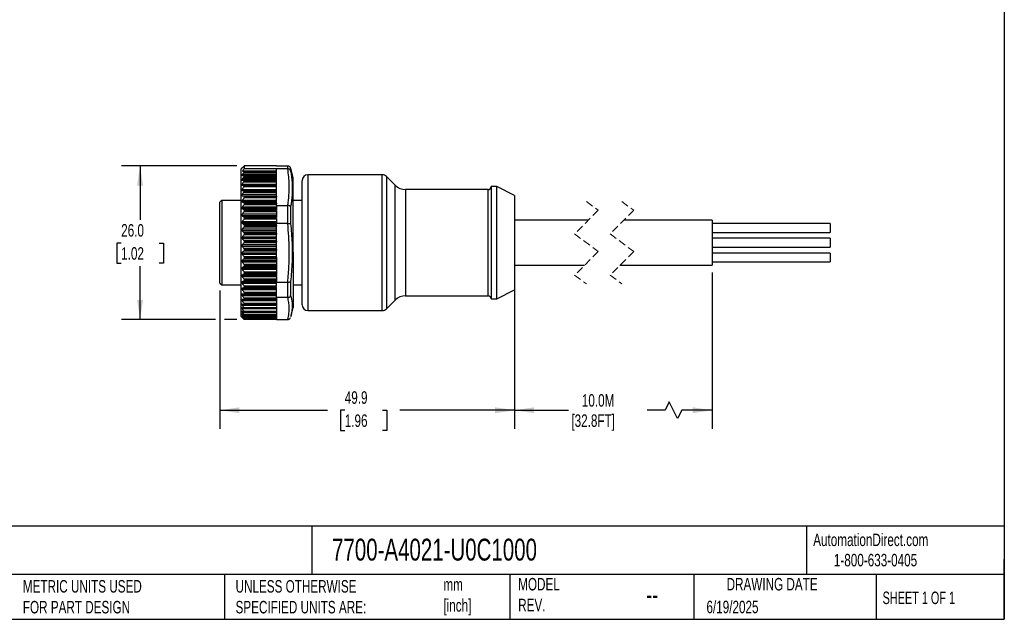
# Model space of a CAD drawing. Header units: millimetres. Extents: x 6 to 273, y 6 to 210.
# Tile 2 of 7: x 106 to 273, y 6 to 108. Entities that reach past the tile are written whole.
import ezdxf

# ---------------------------------------------------------------- set-up
doc = ezdxf.new("R2010")
doc.units = ezdxf.units.MM
doc.linetypes.add('SLD-Dashed', pattern=[1.905, 1.27, -0.635])
doc.linetypes.add('SLD-Solid', pattern=[0])
doc.layers.add('DIMENSIONS', color=140, linetype='SLD-Solid', lineweight=25)
doc.layers.add('TEXT', color=140, linetype='SLD-Solid', lineweight=25)
doc.styles.add('SLDTEXTSTYLE0', font='TXT', dxfattribs={"width": 0.7})
doc.styles.add('SLDTEXTSTYLE1', font='TXT', dxfattribs={"width": 0.65})
doc.dimstyles.new('SLDDIMSTYLE1', dxfattribs={"dimtxt": 2.158008, "dimasz": 3.302, "dimexe": 0, "dimexo": 0.0625, "dimgap": 0.539502, "dimtad": 0, "dimtih": 1, "dimtoh": 1, "dimdec": 1, "dimrnd": 1e-09, "dimzin": 12, "dimdsep": 46, "dimtxsty": 'SLDTEXTSTYLE0', "dimsah": 1, "dimcen": 0.09, "dimadec": 0, "dimazin": 3, "dimtfac": 1, "dimtdec": 1, "dimtofl": 0, "dimtmove": 0, "dimatfit": 3, "dimfxl": 0, "dimfrac": 2, "dimtolj": 1, "dimtzin": 12, "dimarcsym": 0})
doc.dimstyles.new('SLDDIMSTYLE2', dxfattribs={"dimtxt": 2.158008, "dimasz": 3.302, "dimexe": 0, "dimexo": 0.0625, "dimgap": 0.539502, "dimtad": 0, "dimtih": 1, "dimtoh": 1, "dimdec": 1, "dimrnd": 1e-09, "dimzin": 4, "dimdsep": 46, "dimtxsty": 'SLDTEXTSTYLE0', "dimsah": 1, "dimcen": 0.09, "dimadec": 0, "dimazin": 1, "dimtfac": 1, "dimtdec": 1, "dimtofl": 0, "dimtmove": 0, "dimatfit": 3, "dimfxl": 0, "dimfrac": 2, "dimtolj": 1, "dimtzin": 12, "dimarcsym": 0})

# ---------------------------------------------------------------- blocks, each defined once
blk = doc.blocks.new('_D_5')
at = {"layer": 'DIMENSIONS'}
for p, q in [((190.13, 65.09), (190.13, 38.6)), ((223.58, 65.09), (223.58, 38.6)), ((190.13, 41.77), (199.26, 41.77)), ((215.6, 41.77), (212.56, 41.77)), ((216.3, 43.18), (215.6, 41.77)), ((217.72, 40.36), (216.3, 43.18)), ((218.42, 41.77), (217.72, 40.36)), ((223.58, 41.77), (218.42, 41.77))]:
    blk.add_line(p, q, dxfattribs=at)
for points in [[(190.13, 41.77), (193.43, 41.27), (193.43, 42.28)], [(223.58, 41.77), (220.28, 42.28), (220.28, 41.27)]]:
    blk.add_solid(points, dxfattribs=at)
at = {"layer": 'DIMENSIONS', "char_height": 2.117, "attachment_point": 1, "style": 'SLDTEXTSTYLE0'}
for s, insert in [('10.0M', (201.51, 44.5)), ('[32.8FT]', (199.74, 41.07))]:
    blk.add_mtext(s, dxfattribs=dict(at, insert=insert))
blk = doc.blocks.new('_D_6')
at = {"layer": 'DIMENSIONS'}
for p, q in [((140.23, 62.04), (140.23, 38.6)), ((190.13, 60.89), (190.13, 38.6)), ((140.23, 41.77), (158.44, 41.77)), ((161.36, 41.77), (160.64, 41.77)), ((160.64, 41.77), (160.64, 38.34)), ((167.77, 41.77), (168.5, 41.77)), ((168.5, 41.77), (168.5, 38.34)), ((190.13, 41.77), (170.7, 41.77)), ((160.64, 38.34), (161.36, 38.34)), ((168.5, 38.34), (167.77, 38.34))]:
    blk.add_line(p, q, dxfattribs=at)
for points in [[(140.23, 41.77), (143.53, 41.27), (143.53, 42.28)], [(190.13, 41.77), (186.83, 42.28), (186.83, 41.27)]]:
    blk.add_solid(points, dxfattribs=at)
at = {"layer": 'DIMENSIONS', "char_height": 2.117, "attachment_point": 1, "style": 'SLDTEXTSTYLE0'}
for s, insert in [('49.9', (161.36, 44.99)), ('1.96', (161.36, 41.07))]:
    blk.add_mtext(s, dxfattribs=dict(at, insert=insert))
blk = doc.blocks.new('_D_7')
at = {"layer": 'DIMENSIONS'}
for p, q in [((143.06, 83.16), (123.53, 83.16)), ((126.7, 83.16), (126.7, 74.01)), ((123.5, 70.1), (122.77, 70.1)), ((122.77, 70.1), (122.77, 66.67)), ((129.91, 70.1), (130.64, 70.1)), ((130.64, 70.1), (130.64, 66.67)), ((122.77, 66.67), (123.5, 66.67)), ((126.7, 57.16), (126.7, 66.19)), ((130.64, 66.67), (129.91, 66.67)), ((139.47, 57.16), (123.53, 57.16)), ((143.06, 57.16), (140.99, 57.16))]:
    blk.add_line(p, q, dxfattribs=at)
for points in [[(126.7, 83.16), (126.2, 79.85), (127.21, 79.85)], [(126.7, 57.16), (127.21, 60.46), (126.2, 60.46)]]:
    blk.add_solid(points, dxfattribs=at)
at = {"layer": 'DIMENSIONS', "char_height": 2.117, "attachment_point": 1, "style": 'SLDTEXTSTYLE0'}
for s, insert in [('26.0', (123.5, 73.31)), ('1.02', (123.5, 69.4))]:
    blk.add_mtext(s, dxfattribs=dict(at, insert=insert))

msp = doc.modelspace()

# ---------------------------------------------------------------- linework, layer by layer
for p, q in [((144.1, 82.93), (143.83, 82.66)), ((143.83, 57.66), (143.83, 82.66)), ((144.03, 81.76), (149.83, 81.76)), ((144.05, 82.34), (144.33, 82.14)), ((144.05, 82.34), (149.83, 82.34)), ((144.28, 82.05), (149.83, 82.05)), ((144.33, 83.16), (144.33, 82.69)), ((149.83, 83.16), (144.33, 83.16)), ((149.83, 82.69), (144.33, 82.69)), ((144.33, 82.14), (149.83, 82.14)), ((149.83, 83.16), (149.83, 83.16)), ((149.83, 83.16), (151.7, 83.16)), ((149.83, 82.69), (149.83, 82.68)), ((149.83, 82.29), (149.83, 82.68)), ((151.7, 82.68), (149.83, 82.68)), ((149.83, 82.14), (149.83, 82.29)), ((149.83, 82.05), (149.83, 82.14)), ((149.83, 81.76), (149.83, 82.05)), ((149.83, 81.58), (149.83, 81.76)), ((151.71, 82.68), (151.71, 83.16)), ((152.21, 82.67), (152.17, 82.86)), ((152.19, 82.78), (152.19, 82.35)), ((152.21, 82.67), (152.19, 82.78)), ((152.63, 81.16), (152.22, 82.67)), ((143.94, 81.58), (149.83, 81.58)), ((143.95, 80.78), (149.83, 80.78)), ((143.99, 80.1), (149.83, 80.1)), ((144.02, 80.97), (149.83, 80.97)), ((144.24, 81.23), (149.83, 81.23)), ((144.27, 80.49), (149.83, 80.49)), ((144.31, 81.42), (149.83, 81.42)), ((144.31, 80.66), (149.83, 80.66)), ((149.83, 81.42), (149.83, 81.58)), ((149.83, 81.23), (149.83, 81.42)), ((149.83, 80.97), (149.83, 81.23)), ((149.83, 80.78), (149.83, 80.97)), ((149.83, 80.66), (149.83, 80.78)), ((149.83, 80.49), (149.83, 80.66)), ((149.83, 80.1), (149.83, 80.49)), ((149.83, 79.92), (149.83, 80.1)), ((152.63, 68.58), (152.63, 81.16)), ((154.13, 74.52), (154.13, 80.66)), ((167.71, 81.66), (155.13, 81.66)), ((155.13, 81.66), (155.13, 74.94)), ((167.71, 74.94), (167.71, 81.66)), ((169.9, 79.89), (168.42, 81.37)), ((168.42, 81.37), (168.42, 74.81)), ((143.96, 79.92), (149.83, 79.92)), ((143.97, 79.18), (149.83, 79.18)), ((143.97, 79), (149.83, 79)), ((144.26, 78.7), (149.83, 78.7)), ((144.28, 79.66), (149.83, 79.66)), ((144.28, 78.93), (149.83, 78.93)), ((144.3, 79.83), (149.83, 79.83)), ((149.83, 79.83), (149.83, 79.92)), ((149.83, 79.66), (149.83, 79.83)), ((149.83, 79.18), (149.83, 79.66)), ((149.83, 79), (149.83, 79.18)), ((149.83, 78.93), (149.83, 79)), ((149.83, 78.7), (149.83, 78.93)), ((149.83, 78.36), (149.83, 78.7)), ((169.9, 74.2), (169.9, 79.89)), ((185.63, 79.16), (171.66, 79.16)), ((171.66, 79.16), (171.66, 61.16)), ((185.63, 61.16), (185.63, 79.16)), ((187.13, 79.66), (186.13, 79.66)), ((186.13, 79.66), (186.13, 60.66)), ((190.13, 78.16), (187.13, 79.66)), ((187.13, 60.66), (187.13, 79.66)), ((140.53, 77.31), (140.23, 77.01)), ((140.23, 63.31), (140.23, 77.01)), ((143.83, 77.31), (140.53, 77.31)), ((140.53, 77.31), (140.53, 63.01)), ((143.98, 78.13), (149.83, 78.13)), ((149.83, 77.3), (143.98, 77.3)), ((149.83, 77.08), (143.98, 77.08)), ((144, 78.36), (149.83, 78.36)), ((149.83, 77.74), (144.28, 77.74)), ((149.83, 76.96), (144.28, 76.96)), ((144.33, 78.06), (144.33, 77.88)), ((144.33, 78.06), (149.83, 78.06)), ((149.83, 77.88), (144.33, 77.88)), ((144.33, 76.87), (144.33, 76.75)), ((149.83, 76.87), (144.33, 76.87)), ((149.83, 76.75), (144.33, 76.75)), ((149.83, 78.13), (149.83, 78.36)), ((149.83, 78.06), (149.83, 78.13)), ((149.83, 78.06), (149.83, 77.88)), ((149.83, 77.74), (149.83, 77.88)), ((149.83, 77.3), (149.83, 77.74)), ((149.83, 77.2), (149.83, 77.3)), ((149.83, 77.07), (149.83, 77.2)), ((149.83, 76.96), (149.83, 77.07)), ((149.83, 76.87), (149.83, 76.96)), ((149.83, 76.87), (149.83, 76.75)), ((149.83, 76.6), (149.83, 76.75)), ((154.13, 77.31), (152.63, 77.31)), ((190.13, 78.16), (190.13, 62.16)), ((149.83, 76.16), (143.98, 76.16)), ((149.83, 75.94), (143.98, 75.94)), ((149.83, 76.6), (144.28, 76.6)), ((149.83, 75.77), (144.28, 75.77)), ((149.83, 75.39), (144.28, 75.39)), ((144.33, 75.67), (144.33, 75.54)), ((149.83, 75.67), (144.33, 75.67)), ((149.83, 75.54), (144.33, 75.54)), ((149.83, 76.59), (149.83, 76.6)), ((149.83, 76.49), (149.83, 76.59)), ((149.83, 76.49), (151.7, 76.49)), ((149.83, 76.49), (149.83, 75.67)), ((149.83, 75.54), (149.83, 74.41)), ((151.71, 73.39), (151.71, 76.49)), ((152.19, 76.22), (152.19, 73.39)), ((149.83, 74.97), (143.98, 74.97)), ((149.83, 74.73), (143.98, 74.73)), ((149.83, 73.72), (143.98, 73.72)), ((149.83, 73.47), (143.98, 73.47)), ((149.83, 74.52), (144.28, 74.52)), ((149.83, 74.13), (144.28, 74.13)), ((144.33, 74.41), (144.33, 74.27)), ((149.83, 74.41), (144.33, 74.41)), ((149.83, 74.27), (144.33, 74.27)), ((149.83, 74.27), (149.83, 73.39)), ((151.7, 73.39), (149.83, 73.39)), ((149.83, 73.23), (149.83, 73.39)), ((154.13, 59.66), (154.13, 74.52)), ((155.13, 74.94), (155.13, 58.66)), ((167.71, 58.66), (167.71, 74.94)), ((168.42, 74.81), (168.42, 58.95)), ((169.9, 60.43), (169.9, 74.2)), ((202.6, 73.96), (190.13, 73.96)), ((223.58, 73.96), (208.6, 73.96)), ((223.58, 73.96), (223.58, 66.36)), ((243.58, 73.41), (223.58, 73.41)), ((243.58, 73.41), (243.58, 71.91)), ((149.83, 72.43), (143.98, 72.43)), ((149.83, 72.18), (143.98, 72.18)), ((149.83, 73.22), (144.28, 73.22)), ((149.83, 72.82), (144.28, 72.82)), ((149.83, 71.89), (144.28, 71.89)), ((144.33, 73.1), (144.33, 72.96)), ((149.83, 73.1), (144.33, 73.1)), ((149.83, 72.96), (144.33, 72.96)), ((144.33, 71.76), (144.33, 71.62)), ((149.83, 71.76), (144.33, 71.76)), ((149.83, 73.22), (149.83, 73.23)), ((149.83, 73.1), (149.83, 73.22)), ((149.83, 73.1), (149.83, 72.96)), ((149.83, 72.82), (149.83, 72.96)), ((149.83, 72.46), (149.83, 72.82)), ((149.83, 72.26), (149.83, 72.46)), ((149.83, 72.18), (149.83, 72.26)), ((149.83, 71.89), (149.83, 72.18)), ((149.83, 71.76), (149.83, 71.89)), ((149.83, 71.76), (149.83, 71.62)), ((223.58, 71.91), (243.58, 71.91)), ((149.83, 71.12), (143.98, 71.12)), ((149.83, 70.86), (143.98, 70.86)), ((149.83, 71.48), (144.28, 71.48)), ((149.83, 70.54), (144.28, 70.54)), ((149.83, 70.12), (144.28, 70.12)), ((149.83, 71.62), (144.33, 71.62)), ((144.33, 70.4), (144.33, 70.26)), ((149.83, 70.4), (144.33, 70.4)), ((149.83, 70.26), (144.33, 70.26)), ((149.83, 71.48), (149.83, 71.62)), ((149.83, 71.12), (149.83, 71.48)), ((149.83, 70.86), (149.83, 71.12)), ((149.83, 70.54), (149.83, 70.86)), ((149.83, 70.4), (149.83, 70.54)), ((149.83, 70.4), (149.83, 70.26)), ((149.83, 70.12), (149.83, 70.26)), ((149.83, 69.79), (149.83, 70.12)), ((243.58, 70.91), (223.58, 70.91)), ((243.58, 70.91), (243.58, 69.41)), ((149.83, 69.79), (143.98, 69.79)), ((149.83, 69.54), (143.98, 69.54)), ((143.98, 68.47), (149.83, 68.47)), ((149.83, 69.18), (144.28, 69.18)), ((144.28, 68.77), (149.83, 68.77)), ((144.33, 69.04), (144.33, 68.9)), ((149.83, 69.04), (144.33, 69.04)), ((149.83, 68.9), (144.33, 68.9)), ((149.83, 69.54), (149.83, 69.79)), ((149.83, 69.18), (149.83, 69.54)), ((149.83, 69.04), (149.83, 69.18)), ((149.83, 69.04), (149.83, 68.9)), ((149.83, 68.77), (149.83, 68.9)), ((149.83, 68.47), (149.83, 68.77)), ((149.83, 68.22), (149.83, 68.47)), ((152.63, 68.58), (152.63, 59.16)), ((223.58, 69.41), (243.58, 69.41)), ((243.58, 68.41), (223.58, 68.41)), ((243.58, 68.41), (243.58, 67.66)), ((143.98, 68.22), (149.83, 68.22)), ((143.98, 67.17), (149.83, 67.17)), ((143.98, 66.92), (149.83, 66.92)), ((144.28, 67.84), (149.83, 67.84)), ((144.28, 67.43), (149.83, 67.43)), ((144.33, 67.69), (144.33, 67.56)), ((149.83, 67.69), (144.33, 67.69)), ((149.83, 67.56), (144.33, 67.56)), ((149.83, 67.84), (149.83, 68.22)), ((149.83, 67.69), (149.83, 67.84)), ((149.83, 67.69), (149.83, 67.56)), ((149.83, 67.56), (149.83, 67.43)), ((149.83, 67.43), (149.83, 67.17)), ((149.83, 67.17), (149.83, 66.92)), ((149.83, 66.92), (149.83, 66.52)), ((223.58, 66.91), (243.58, 66.91)), ((243.58, 67.66), (243.58, 66.91)), ((143.98, 65.91), (149.83, 65.91)), ((143.98, 65.66), (149.83, 65.66)), ((144.28, 66.52), (149.83, 66.52)), ((144.28, 66.12), (149.83, 66.12)), ((144.28, 65.24), (149.83, 65.24)), ((144.33, 66.37), (144.33, 66.24)), ((149.83, 66.37), (144.33, 66.37)), ((149.83, 66.24), (144.33, 66.24)), ((144.33, 65.09), (144.33, 64.96)), ((149.83, 65.09), (144.33, 65.09)), ((149.83, 66.52), (149.83, 66.37)), ((149.83, 66.37), (149.83, 66.24)), ((149.83, 66.24), (149.83, 66.12)), ((149.83, 66.12), (149.83, 65.91)), ((149.83, 65.91), (149.83, 65.66)), ((149.83, 65.66), (149.83, 65.24)), ((149.83, 65.24), (149.83, 65.09)), ((149.83, 65.09), (149.83, 64.96)), ((190.13, 66.36), (201.97, 66.36)), ((207.97, 66.36), (223.58, 66.36)), ((143.98, 64.68), (149.83, 64.68)), ((143.98, 64.45), (149.83, 64.45)), ((143.98, 63.52), (149.83, 63.52)), ((144.28, 64.86), (149.83, 64.86)), ((144.28, 64.02), (149.83, 64.02)), ((144.28, 63.65), (149.83, 63.65)), ((149.83, 64.96), (144.33, 64.96)), ((144.33, 63.87), (144.33, 63.75)), ((149.83, 63.87), (144.33, 63.87)), ((149.83, 63.75), (144.33, 63.75)), ((149.83, 64.96), (149.83, 64.86)), ((149.83, 64.86), (149.83, 64.68)), ((149.83, 64.68), (149.83, 64.62)), ((149.83, 64.42), (149.83, 64.62)), ((149.83, 64.42), (149.83, 64.02)), ((149.83, 64.02), (149.83, 63.87)), ((149.83, 63.87), (149.83, 63.75)), ((149.83, 63.75), (149.83, 63.65)), ((149.83, 63.49), (149.83, 63.65)), ((149.83, 63.65), (149.83, 63.65)), ((149.83, 63.49), (151.7, 63.49)), ((149.83, 62.72), (149.83, 63.49)), ((151.71, 60.87), (151.71, 63.49)), ((152.19, 63.6), (152.19, 61.2)), ((140.23, 63.31), (140.53, 63.01)), ((140.53, 63.01), (143.83, 63.01)), ((143.98, 63.3), (149.83, 63.3)), ((143.98, 62.43), (149.83, 62.43)), ((143.98, 62.23), (149.83, 62.23)), ((144.28, 62.86), (149.83, 62.86)), ((144.28, 62.52), (149.83, 62.52)), ((144.28, 61.78), (149.83, 61.78)), ((144.33, 62.72), (144.33, 62.6)), ((149.83, 62.72), (144.33, 62.72)), ((149.83, 62.6), (144.33, 62.6)), ((149.83, 61.64), (149.83, 62.6)), ((152.63, 63.01), (154.13, 63.01)), ((187.13, 60.66), (190.13, 62.16)), ((143.98, 61.43), (149.83, 61.43)), ((143.98, 61.24), (149.83, 61.24)), ((143.98, 60.35), (149.83, 60.35)), ((144.28, 61.47), (149.83, 61.47)), ((144.28, 60.8), (149.83, 60.8)), ((144.28, 60.51), (149.83, 60.51)), ((144.33, 61.64), (144.33, 61.54)), ((149.83, 61.64), (144.33, 61.64)), ((149.83, 61.54), (144.33, 61.54)), ((144.33, 60.66), (144.33, 60.57)), ((149.83, 60.66), (144.33, 60.66)), ((149.83, 60.57), (144.33, 60.57)), ((149.83, 60.87), (149.83, 61.54)), ((151.7, 60.87), (149.83, 60.87)), ((149.83, 60.81), (149.83, 60.87)), ((149.83, 60.81), (149.83, 60.8)), ((149.83, 60.8), (149.83, 60.66)), ((149.83, 60.66), (149.83, 60.57)), ((149.83, 60.57), (149.83, 60.51)), ((149.83, 60.44), (149.83, 60.51)), ((149.83, 60.44), (149.83, 60.35)), ((149.83, 60.35), (149.83, 59.91)), ((168.42, 58.95), (169.9, 60.43)), ((171.66, 61.16), (185.63, 61.16)), ((186.13, 60.66), (187.13, 60.66)), ((143.96, 58.52), (143.95, 58.52)), ((143.98, 59.73), (143.96, 59.73)), ((143.97, 59.12), (143.96, 59.12)), ((143.97, 59), (149.83, 59)), ((143.99, 58.41), (149.83, 58.41)), ((144, 59.56), (149.83, 59.56)), ((144.26, 59.21), (149.83, 59.21)), ((144.28, 59.91), (149.83, 59.91)), ((144.28, 58.55), (149.83, 58.55)), ((144.3, 59.04), (149.83, 59.04)), ((144.31, 58.43), (149.83, 58.43)), ((144.33, 59.79), (144.33, 59.65)), ((149.83, 59.79), (144.33, 59.79)), ((149.83, 59.65), (144.33, 59.65)), ((149.83, 59.91), (149.83, 59.79)), ((149.83, 59.79), (149.83, 59.65)), ((149.83, 59.65), (149.83, 59.56)), ((149.83, 59.56), (149.83, 59.21)), ((149.83, 59.21), (149.83, 59.04)), ((149.83, 59.04), (149.83, 59)), ((149.83, 59), (149.83, 58.55)), ((149.83, 58.55), (149.83, 58.43)), ((149.83, 58.43), (149.83, 58.41)), ((149.83, 58.41), (149.83, 58.05)), ((152.22, 57.64), (152.63, 59.16)), ((155.13, 58.66), (167.71, 58.66)), ((143.83, 57.66), (144.1, 57.39)), ((143.94, 57.69), (143.93, 57.69)), ((143.95, 58.04), (143.94, 58.04)), ((144.02, 57.91), (149.83, 57.91)), ((144.03, 57.57), (144.21, 57.57)), ((144.33, 57.24), (144.05, 57.44)), ((144.24, 57.66), (149.83, 57.66)), ((144.27, 58.05), (149.83, 58.05)), ((144.28, 57.3), (149.83, 57.3)), ((144.32, 57.92), (149.83, 57.92)), ((144.32, 57.52), (149.83, 57.52)), ((144.33, 57.24), (149.83, 57.24)), ((149.83, 57.16), (144.33, 57.16)), ((149.83, 58.05), (149.83, 57.92)), ((149.83, 57.92), (149.83, 57.91)), ((149.83, 57.91), (149.83, 57.66)), ((149.83, 57.66), (149.83, 57.52)), ((149.83, 57.52), (149.83, 57.3)), ((149.83, 57.3), (149.83, 57.24)), ((149.83, 57.16), (149.83, 57.24)), ((149.83, 57.16), (151.7, 57.16)), ((152.27, 57.93), (152.21, 57.65))]:
    msp.add_line(p, q)
at = {"color": 7, "linetype": 'SLD-Dashed', "lineweight": 18}
for p, q in [((202.29, 77.13), (204.29, 75.65)), ((208.29, 77.13), (210.29, 75.65)), ((204.29, 75.65), (200.29, 71.65)), ((210.29, 75.65), (206.29, 71.65)), ((200.29, 71.65), (204.29, 68.67)), ((206.29, 71.65), (210.29, 68.67)), ((204.29, 68.67), (200.29, 64.67)), ((210.29, 68.67), (206.29, 64.67)), ((200.29, 64.67), (202.29, 63.18)), ((206.29, 64.67), (208.29, 63.18))]:
    msp.add_line(p, q, dxfattribs=at)
for centre, radius, start, end in [((155.13, 80.66), 1, 90.0002, 180), ((167.71, 80.66), 1, 45.0001, 89.9999), ((171.66, 81.66), 2.5, 225, 270), ((185.63, 79.66), 0.5, 269.9999, 360), ((171.66, 58.66), 2.5, 90, 135), ((185.63, 60.66), 0.5, 0, 90.0001), ((155.13, 59.66), 1, 180, 269.9998), ((167.71, 59.66), 1, 270.0001, 314.9999)]:
    msp.add_arc(centre, radius, start, end)
for points, knots in [([(144.03, 81.76), (144, 81.73), (143.97, 81.7), (143.94, 81.64), (143.93, 81.61), (143.93, 81.59), (143.94, 81.59), (143.94, 81.58)], [0, 0, 0, 0, 0.476433, 0.713046, 0.88764, 0.97457, 1, 1, 1, 1]), ([(144.28, 82.05), (144.23, 82), (144.15, 81.9), (144.06, 81.8), (144.03, 81.76)], [0, 0, 0, 0, 0.560006, 1, 1, 1, 1]), ([(144.33, 82.69), (144.28, 82.63), (144.18, 82.51), (144.09, 82.39), (144.05, 82.34)], [0, 0, 0, 0, 0.560249, 1, 1, 1, 1]), ([(144.1, 82.93), (144.13, 82.96), (144.21, 83.04), (144.29, 83.11), (144.33, 83.16)], [0, 0, 0, 0, 0.45843, 1, 1, 1, 1]), ([(144.33, 82.14), (144.33, 82.13), (144.33, 82.13), (144.32, 82.11), (144.31, 82.09), (144.29, 82.07), (144.28, 82.05)], [0, 0, 0, 0, 0.077683, 0.216879, 0.416671, 1, 1, 1, 1]), ([(151.71, 83.16), (151.71, 83.16), (151.7, 83.16), (151.7, 83.16), (151.7, 83.16)], [0, 0, 0, 0, 0.559889, 1, 1, 1, 1]), ([(151.7, 82.68), (151.7, 82.68), (151.7, 82.68), (151.71, 82.68), (151.71, 82.68)], [0, 0, 0, 0, 0.560222, 1, 1, 1, 1]), ([(151.7, 76.49), (151.78, 77.07), (151.95, 78.21), (151.98, 79.83), (151.9, 81.32), (151.77, 82.23), (151.7, 82.68)], [0, 0, 0, 0, 0.2806016, 0.5597575, 0.7793113, 1, 1, 1, 1]), ([(152.19, 82.78), (152.17, 82.85), (152.12, 82.96), (151.99, 83.08), (151.85, 83.15), (151.75, 83.15), (151.71, 83.16)], [0, 0, 0, 0, 0.298091, 0.564079, 0.798023, 1, 1, 1, 1]), ([(152.19, 82.35), (152.17, 82.4), (152.12, 82.51), (151.99, 82.61), (151.85, 82.67), (151.75, 82.68), (151.71, 82.68)], [0, 0, 0, 0, 0.286673, 0.550827, 0.789953, 1, 1, 1, 1]), ([(152.19, 82.35), (152.29, 81.67), (152.48, 80.32), (152.48, 78.26), (152.29, 76.91), (152.19, 76.22)], [0, 0, 0, 0, 0.335689, 0.662113, 1, 1, 1, 1]), ([(144.02, 80.97), (144, 80.95), (143.97, 80.91), (143.94, 80.86), (143.93, 80.82), (143.93, 80.79), (143.94, 80.78), (143.95, 80.78), (143.95, 80.78)], [0, 0, 0, 0, 0.3775009, 0.6197325, 0.784932, 0.902302, 0.983696, 1, 1, 1, 1]), ([(143.99, 80.1), (143.97, 80.08), (143.95, 80.05), (143.93, 80), (143.93, 79.96), (143.93, 79.93), (143.95, 79.93), (143.96, 79.92)], [0, 0, 0, 0, 0.331541, 0.57023, 0.760717, 0.882493, 1, 1, 1, 1]), ([(143.94, 81.58), (144, 81.55), (144.13, 81.49), (144.26, 81.44), (144.31, 81.42)], [0, 0, 0, 0, 0.537909, 1, 1, 1, 1]), ([(143.95, 80.78), (144.01, 80.75), (144.13, 80.71), (144.25, 80.68), (144.31, 80.66)], [0, 0, 0, 0, 0.549366, 1, 1, 1, 1]), ([(144.27, 80.49), (144.21, 80.41), (144.12, 80.28), (144.03, 80.15), (143.99, 80.1)], [0, 0, 0, 0, 0.560008, 1, 1, 1, 1]), ([(144.24, 81.23), (144.2, 81.18), (144.12, 81.09), (144.05, 81.01), (144.02, 80.97)], [0, 0, 0, 0, 0.560005, 1, 1, 1, 1]), ([(144.31, 81.42), (144.32, 81.42), (144.33, 81.41), (144.33, 81.38), (144.32, 81.35), (144.29, 81.3), (144.26, 81.26), (144.24, 81.23), (144.24, 81.23)], [0, 0, 0, 0, 0.0798709, 0.1912982, 0.3437033, 0.5439975, 0.8946412, 1, 1, 1, 1]), ([(144.31, 80.66), (144.31, 80.66), (144.33, 80.65), (144.33, 80.62), (144.32, 80.58), (144.3, 80.54), (144.28, 80.51), (144.27, 80.49)], [0, 0, 0, 0, 0.110663, 0.246991, 0.422232, 0.6384, 1, 1, 1, 1]), ([(143.97, 79.18), (143.96, 79.16), (143.94, 79.13), (143.93, 79.08), (143.93, 79.04), (143.94, 79.01), (143.96, 79.01), (143.97, 79)], [0, 0, 0, 0, 0.293235, 0.55629, 0.733136, 0.860194, 1, 1, 1, 1]), ([(143.96, 79.92), (144.02, 79.9), (144.13, 79.87), (144.24, 79.84), (144.3, 79.83)], [0, 0, 0, 0, 0.554245, 1, 1, 1, 1]), ([(144.28, 79.66), (144.22, 79.57), (144.12, 79.41), (144.02, 79.25), (143.97, 79.18)], [0, 0, 0, 0, 0.560017, 1, 1, 1, 1]), ([(143.97, 79), (144.03, 78.99), (144.13, 78.96), (144.24, 78.94), (144.28, 78.93)], [0, 0, 0, 0, 0.556741, 1, 1, 1, 1]), ([(144.26, 78.7), (144.21, 78.64), (144.12, 78.52), (144.03, 78.41), (144, 78.36)], [0, 0, 0, 0, 0.5600067, 1, 1, 1, 1]), ([(144.28, 78.93), (144.29, 78.93), (144.31, 78.92), (144.33, 78.88), (144.33, 78.85), (144.32, 78.81), (144.29, 78.76), (144.27, 78.72), (144.26, 78.7)], [0, 0, 0, 0, 0.122949, 0.237018, 0.382638, 0.542822, 0.730663, 1, 1, 1, 1]), ([(144.3, 79.83), (144.3, 79.83), (144.32, 79.82), (144.33, 79.79), (144.33, 79.75), (144.31, 79.7), (144.29, 79.67), (144.28, 79.66)], [0, 0, 0, 0, 0.134881, 0.290482, 0.476437, 0.691036, 1, 1, 1, 1]), ([(144, 78.36), (143.98, 78.34), (143.96, 78.3), (143.93, 78.25), (143.93, 78.21), (143.93, 78.17), (143.95, 78.14), (143.97, 78.14), (143.98, 78.13)], [0, 0, 0, 0, 0.273583, 0.476625, 0.655949, 0.779837, 0.883705, 1, 1, 1, 1]), ([(143.98, 77.3), (143.97, 77.28), (143.95, 77.24), (143.93, 77.19), (143.93, 77.15), (143.94, 77.11), (143.96, 77.09), (143.97, 77.08), (143.98, 77.08)], [0, 0, 0, 0, 0.258324, 0.466288, 0.65159, 0.790162, 0.91704, 1, 1, 1, 1]), ([(143.98, 78.13), (144.05, 78.12), (144.16, 78.1), (144.28, 78.07), (144.33, 78.06)], [0, 0, 0, 0, 0.557511, 1, 1, 1, 1]), ([(144.28, 77.74), (144.22, 77.66), (144.12, 77.51), (144.02, 77.36), (143.98, 77.3)], [0, 0, 0, 0, 0.560006, 1, 1, 1, 1]), ([(143.98, 77.08), (144.03, 77.06), (144.13, 77.02), (144.23, 76.98), (144.28, 76.96)], [0, 0, 0, 0, 0.558042, 1, 1, 1, 1]), ([(144.33, 77.88), (144.33, 77.87), (144.32, 77.83), (144.3, 77.79), (144.29, 77.76), (144.28, 77.74)], [0, 0, 0, 0, 0.305607, 0.642921, 1, 1, 1, 1]), ([(144.28, 76.96), (144.29, 76.95), (144.31, 76.94), (144.33, 76.9), (144.33, 76.88), (144.33, 76.87)], [0, 0, 0, 0, 0.364388, 0.702314, 1, 1, 1, 1]), ([(144.33, 76.75), (144.33, 76.73), (144.32, 76.7), (144.3, 76.65), (144.29, 76.62), (144.28, 76.6)], [0, 0, 0, 0, 0.314808, 0.6513836, 1, 1, 1, 1]), ([(143.98, 76.16), (143.97, 76.15), (143.95, 76.11), (143.93, 76.06), (143.93, 76.01), (143.94, 75.98), (143.96, 75.95), (143.97, 75.94), (143.98, 75.94)], [0, 0, 0, 0, 0.246065, 0.449274, 0.636543, 0.781265, 0.914746, 1, 1, 1, 1]), ([(144.28, 76.6), (144.22, 76.52), (144.12, 76.38), (144.02, 76.23), (143.98, 76.16)], [0, 0, 0, 0, 0.560034, 1, 1, 1, 1]), ([(143.98, 75.94), (144.03, 75.9), (144.13, 75.85), (144.23, 75.79), (144.28, 75.77)], [0, 0, 0, 0, 0.558377, 1, 1, 1, 1]), ([(144.28, 75.39), (144.22, 75.31), (144.12, 75.17), (144.02, 75.03), (143.98, 74.97)], [0, 0, 0, 0, 0.56008, 1, 1, 1, 1]), ([(144.28, 75.77), (144.29, 75.76), (144.31, 75.74), (144.33, 75.71), (144.33, 75.68), (144.33, 75.67)], [0, 0, 0, 0, 0.3641164, 0.7057979, 1, 1, 1, 1]), ([(144.33, 75.54), (144.33, 75.52), (144.32, 75.49), (144.3, 75.44), (144.29, 75.41), (144.28, 75.39)], [0, 0, 0, 0, 0.323328, 0.659145, 1, 1, 1, 1]), ([(151.71, 76.49), (151.71, 76.49), (151.7, 76.49), (151.7, 76.49), (151.7, 76.49)], [0, 0, 0, 0, 0.5600239, 1, 1, 1, 1]), ([(152.19, 76.22), (152.17, 76.26), (152.11, 76.35), (151.98, 76.43), (151.85, 76.47), (151.75, 76.48), (151.71, 76.49)], [0, 0, 0, 0, 0.252345, 0.515821, 0.771436, 1, 1, 1, 1]), ([(143.98, 74.97), (143.97, 74.95), (143.95, 74.92), (143.93, 74.86), (143.93, 74.82), (143.94, 74.77), (143.96, 74.75), (143.97, 74.73), (143.98, 74.73)], [0, 0, 0, 0, 0.234529, 0.432847, 0.621276, 0.771332, 0.911483, 1, 1, 1, 1]), ([(143.98, 73.72), (143.97, 73.7), (143.95, 73.67), (143.93, 73.62), (143.93, 73.57), (143.94, 73.52), (143.96, 73.49), (143.97, 73.48), (143.98, 73.47)], [0, 0, 0, 0, 0.2236566, 0.4170008, 0.6059862, 0.7607523, 0.9075499, 1, 1, 1, 1]), ([(143.98, 74.73), (144.03, 74.69), (144.13, 74.62), (144.23, 74.55), (144.28, 74.52)], [0, 0, 0, 0, 0.558705, 1, 1, 1, 1]), ([(144.28, 74.13), (144.22, 74.05), (144.12, 73.92), (144.02, 73.78), (143.98, 73.72)], [0, 0, 0, 0, 0.560147, 1, 1, 1, 1]), ([(143.98, 73.47), (144.03, 73.42), (144.13, 73.34), (144.23, 73.26), (144.28, 73.22)], [0, 0, 0, 0, 0.5589976, 1, 1, 1, 1]), ([(144.28, 74.52), (144.29, 74.51), (144.31, 74.49), (144.33, 74.45), (144.33, 74.42), (144.33, 74.41)], [0, 0, 0, 0, 0.366556, 0.710493, 1, 1, 1, 1]), ([(144.33, 74.27), (144.33, 74.26), (144.32, 74.22), (144.3, 74.17), (144.29, 74.14), (144.28, 74.13)], [0, 0, 0, 0, 0.331325, 0.666329, 1, 1, 1, 1]), ([(151.7, 73.39), (151.7, 73.39), (151.7, 73.39), (151.71, 73.39), (151.71, 73.39)], [0, 0, 0, 0, 0.560049, 1, 1, 1, 1]), ([(151.7, 63.49), (151.78, 64.41), (151.95, 66.26), (151.98, 68.84), (151.9, 71.22), (151.77, 72.66), (151.7, 73.39)], [0, 0, 0, 0, 0.280084, 0.559956, 0.779894, 1, 1, 1, 1]), ([(151.71, 73.39), (151.75, 73.39), (151.84, 73.4), (151.98, 73.4), (152.09, 73.4), (152.16, 73.4), (152.19, 73.39)], [0, 0, 0, 0, 0.270588, 0.559169, 0.822613, 1, 1, 1, 1]), ([(152.19, 73.39), (152.29, 72.3), (152.48, 70.13), (152.48, 66.85), (152.29, 64.69), (152.19, 63.6)], [0, 0, 0, 0, 0.336426, 0.663745, 1, 1, 1, 1]), ([(143.98, 72.43), (143.97, 72.41), (143.95, 72.38), (143.93, 72.33), (143.93, 72.28), (143.94, 72.23), (143.96, 72.2), (143.97, 72.18), (143.98, 72.18)], [0, 0, 0, 0, 0.213366, 0.401668, 0.590727, 0.749724, 0.903128, 1, 1, 1, 1]), ([(144.28, 72.82), (144.22, 72.74), (144.12, 72.62), (144.02, 72.49), (143.98, 72.43)], [0, 0, 0, 0, 0.560238, 1, 1, 1, 1]), ([(143.98, 72.18), (144.03, 72.12), (144.13, 72.03), (144.23, 71.93), (144.28, 71.89)], [0, 0, 0, 0, 0.5592448, 1, 1, 1, 1]), ([(144.28, 73.22), (144.29, 73.21), (144.31, 73.19), (144.33, 73.14), (144.33, 73.11), (144.33, 73.1)], [0, 0, 0, 0, 0.370676, 0.715848, 1, 1, 1, 1]), ([(144.33, 72.96), (144.33, 72.94), (144.32, 72.91), (144.31, 72.86), (144.29, 72.83), (144.28, 72.82)], [0, 0, 0, 0, 0.338911, 0.673015, 1, 1, 1, 1]), ([(144.28, 71.89), (144.29, 71.88), (144.31, 71.85), (144.33, 71.8), (144.33, 71.77), (144.33, 71.76)], [0, 0, 0, 0, 0.3758666, 0.721581, 1, 1, 1, 1]), ([(143.98, 71.12), (143.97, 71.1), (143.95, 71.07), (143.93, 71.02), (143.93, 70.97), (143.94, 70.92), (143.96, 70.89), (143.97, 70.87), (143.98, 70.86)], [0, 0, 0, 0, 0.203578, 0.386744, 0.575465, 0.738322, 0.898319, 1, 1, 1, 1]), ([(144.28, 71.48), (144.22, 71.41), (144.12, 71.29), (144.02, 71.17), (143.98, 71.12)], [0, 0, 0, 0, 0.560358, 1, 1, 1, 1]), ([(143.98, 70.86), (144.03, 70.8), (144.13, 70.69), (144.23, 70.59), (144.28, 70.54)], [0, 0, 0, 0, 0.559447, 1, 1, 1, 1]), ([(144.28, 70.12), (144.22, 70.06), (144.12, 69.95), (144.02, 69.84), (143.98, 69.79)], [0, 0, 0, 0, 0.560511, 1, 1, 1, 1]), ([(144.33, 71.62), (144.33, 71.6), (144.32, 71.57), (144.31, 71.52), (144.29, 71.49), (144.28, 71.48)], [0, 0, 0, 0, 0.346167, 0.679245, 1, 1, 1, 1]), ([(144.28, 70.54), (144.29, 70.52), (144.31, 70.49), (144.33, 70.45), (144.33, 70.42), (144.33, 70.4)], [0, 0, 0, 0, 0.381779, 0.727552, 1, 1, 1, 1]), ([(144.33, 70.26), (144.33, 70.24), (144.32, 70.21), (144.31, 70.16), (144.29, 70.14), (144.28, 70.12)], [0, 0, 0, 0, 0.353136, 0.685009, 1, 1, 1, 1]), ([(143.98, 69.79), (143.97, 69.78), (143.95, 69.75), (143.93, 69.7), (143.93, 69.65), (143.94, 69.6), (143.96, 69.56), (143.97, 69.54), (143.98, 69.54)], [0, 0, 0, 0, 0.194231, 0.372121, 0.560118, 0.726545, 0.893165, 1, 1, 1, 1]), ([(143.98, 68.47), (143.97, 68.46), (143.94, 68.44), (143.93, 68.39), (143.93, 68.34), (143.94, 68.29), (143.96, 68.25), (143.97, 68.23), (143.98, 68.22)], [0, 0, 0, 0, 0.185292, 0.357702, 0.544584, 0.714342, 0.887672, 1, 1, 1, 1]), ([(143.98, 69.54), (144.03, 69.47), (144.13, 69.35), (144.23, 69.23), (144.28, 69.18)], [0, 0, 0, 0, 0.559608, 1, 1, 1, 1]), ([(144.28, 68.77), (144.22, 68.72), (144.12, 68.62), (144.02, 68.52), (143.98, 68.47)], [0, 0, 0, 0, 0.560703, 1, 1, 1, 1]), ([(144.28, 69.18), (144.29, 69.17), (144.31, 69.14), (144.33, 69.09), (144.33, 69.06), (144.33, 69.04)], [0, 0, 0, 0, 0.38823, 0.733711, 1, 1, 1, 1]), ([(144.33, 68.9), (144.33, 68.88), (144.32, 68.85), (144.31, 68.8), (144.29, 68.78), (144.28, 68.77)], [0, 0, 0, 0, 0.359815, 0.690237, 1, 1, 1, 1]), ([(143.98, 67.17), (143.97, 67.16), (143.94, 67.14), (143.93, 67.09), (143.93, 67.04), (143.94, 66.99), (143.96, 66.95), (143.97, 66.93), (143.98, 66.92)], [0, 0, 0, 0, 0.176772, 0.343417, 0.528749, 0.701631, 0.881816, 1, 1, 1, 1]), ([(143.98, 68.22), (144.03, 68.15), (144.13, 68.02), (144.23, 67.89), (144.28, 67.84)], [0, 0, 0, 0, 0.559735, 1, 1, 1, 1]), ([(144.28, 67.43), (144.22, 67.38), (144.12, 67.3), (144.02, 67.21), (143.98, 67.17)], [0, 0, 0, 0, 0.560939, 1, 1, 1, 1]), ([(143.98, 66.92), (144.03, 66.85), (144.13, 66.71), (144.23, 66.58), (144.28, 66.52)], [0, 0, 0, 0, 0.559833, 1, 1, 1, 1]), ([(144.28, 67.84), (144.29, 67.82), (144.31, 67.79), (144.33, 67.74), (144.33, 67.71), (144.33, 67.69)], [0, 0, 0, 0, 0.3951396, 0.7400599, 1, 1, 1, 1]), ([(144.33, 67.56), (144.33, 67.54), (144.33, 67.51), (144.31, 67.46), (144.29, 67.44), (144.28, 67.43)], [0, 0, 0, 0, 0.366136, 0.694762, 1, 1, 1, 1]), ([(143.98, 65.91), (143.97, 65.89), (143.94, 65.87), (143.93, 65.83), (143.93, 65.78), (143.94, 65.73), (143.96, 65.69), (143.97, 65.67), (143.98, 65.66)], [0, 0, 0, 0, 0.168752, 0.32925, 0.512515, 0.688317, 0.875558, 1, 1, 1, 1]), ([(144.28, 66.12), (144.22, 66.08), (144.12, 66.01), (144.02, 65.94), (143.98, 65.91)], [0, 0, 0, 0, 0.561222, 1, 1, 1, 1]), ([(143.98, 65.66), (144.03, 65.58), (144.13, 65.44), (144.23, 65.3), (144.28, 65.24)], [0, 0, 0, 0, 0.559906, 1, 1, 1, 1]), ([(144.28, 66.52), (144.29, 66.5), (144.31, 66.47), (144.33, 66.42), (144.33, 66.39), (144.33, 66.37)], [0, 0, 0, 0, 0.402499, 0.74664, 1, 1, 1, 1]), ([(144.33, 66.24), (144.33, 66.22), (144.33, 66.19), (144.31, 66.15), (144.29, 66.13), (144.28, 66.12)], [0, 0, 0, 0, 0.37193, 0.698273, 1, 1, 1, 1]), ([(144.28, 65.24), (144.29, 65.22), (144.31, 65.19), (144.33, 65.14), (144.33, 65.11), (144.33, 65.09)], [0, 0, 0, 0, 0.410353, 0.753521, 1, 1, 1, 1]), ([(143.98, 64.68), (143.97, 64.67), (143.94, 64.66), (143.93, 64.62), (143.93, 64.57), (143.94, 64.52), (143.96, 64.48), (143.97, 64.46), (143.98, 64.45)], [0, 0, 0, 0, 0.161423, 0.315272, 0.495816, 0.674305, 0.868848, 1, 1, 1, 1]), ([(143.98, 63.52), (143.97, 63.51), (143.94, 63.5), (143.93, 63.46), (143.93, 63.42), (143.94, 63.38), (143.96, 63.34), (143.97, 63.31), (143.98, 63.3)], [0, 0, 0, 0, 0.155142, 0.301706, 0.478668, 0.65953, 0.861637, 1, 1, 1, 1]), ([(144.28, 64.86), (144.22, 64.83), (144.12, 64.77), (144.02, 64.71), (143.98, 64.68)], [0, 0, 0, 0, 0.561544, 1, 1, 1, 1]), ([(143.98, 64.45), (144.03, 64.37), (144.13, 64.22), (144.23, 64.08), (144.28, 64.02)], [0, 0, 0, 0, 0.559957, 1, 1, 1, 1]), ([(144.28, 63.65), (144.22, 63.63), (144.12, 63.59), (144.02, 63.54), (143.98, 63.52)], [0, 0, 0, 0, 0.561883, 1, 1, 1, 1]), ([(144.33, 64.96), (144.33, 64.95), (144.33, 64.92), (144.31, 64.88), (144.29, 64.87), (144.28, 64.86)], [0, 0, 0, 0, 0.376853, 0.700241, 1, 1, 1, 1]), ([(144.28, 64.02), (144.29, 64), (144.31, 63.96), (144.33, 63.91), (144.33, 63.88), (144.33, 63.87)], [0, 0, 0, 0, 0.418788, 0.760801, 1, 1, 1, 1]), ([(144.33, 63.75), (144.33, 63.73), (144.33, 63.71), (144.31, 63.67), (144.29, 63.66), (144.28, 63.65)], [0, 0, 0, 0, 0.3802861, 0.6997814, 1, 1, 1, 1]), ([(151.71, 63.49), (151.71, 63.49), (151.7, 63.49), (151.7, 63.49), (151.7, 63.49)], [0, 0, 0, 0, 0.560019, 1, 1, 1, 1]), ([(151.71, 63.49), (151.75, 63.49), (151.84, 63.49), (151.97, 63.5), (152.1, 63.52), (152.16, 63.57), (152.19, 63.6)], [0, 0, 0, 0, 0.247094, 0.522067, 0.788761, 1, 1, 1, 1]), ([(143.98, 62.43), (143.97, 62.43), (143.95, 62.42), (143.93, 62.38), (143.93, 62.34), (143.94, 62.3), (143.96, 62.26), (143.97, 62.24), (143.98, 62.23)], [0, 0, 0, 0, 0.150526, 0.289028, 0.461238, 0.643999, 0.853898, 1, 1, 1, 1]), ([(143.98, 63.3), (144.03, 63.22), (144.13, 63.07), (144.23, 62.92), (144.28, 62.86)], [0, 0, 0, 0, 0.5599888, 1, 1, 1, 1]), ([(144.28, 62.52), (144.22, 62.5), (144.12, 62.47), (144.02, 62.45), (143.98, 62.43)], [0, 0, 0, 0, 0.562194, 1, 1, 1, 1]), ([(143.98, 62.23), (144.03, 62.14), (144.13, 62), (144.23, 61.85), (144.28, 61.78)], [0, 0, 0, 0, 0.560003, 1, 1, 1, 1]), ([(144.28, 62.86), (144.29, 62.84), (144.31, 62.81), (144.33, 62.76), (144.33, 62.73), (144.33, 62.72)], [0, 0, 0, 0, 0.427931, 0.768603, 1, 1, 1, 1]), ([(144.33, 62.6), (144.33, 62.59), (144.33, 62.56), (144.31, 62.53), (144.29, 62.52), (144.28, 62.52)], [0, 0, 0, 0, 0.381161, 0.695508, 1, 1, 1, 1]), ([(144.28, 61.78), (144.29, 61.76), (144.31, 61.73), (144.33, 61.68), (144.33, 61.65), (144.33, 61.64)], [0, 0, 0, 0, 0.437963, 0.777095, 1, 1, 1, 1]), ([(143.98, 61.43), (143.97, 61.42), (143.95, 61.42), (143.93, 61.39), (143.93, 61.35), (143.94, 61.31), (143.96, 61.27), (143.97, 61.25), (143.98, 61.24)], [0, 0, 0, 0, 0.148544, 0.278109, 0.443955, 0.627875, 0.84566, 1, 1, 1, 1]), ([(143.98, 60.52), (143.97, 60.52), (143.95, 60.52), (143.93, 60.49), (143.93, 60.46), (143.94, 60.42), (143.96, 60.38), (143.97, 60.36), (143.98, 60.35)], [0, 0, 0, 0, 0.150565, 0.270383, 0.427635, 0.611549, 0.837033, 1, 1, 1, 1]), ([(144.28, 61.47), (144.22, 61.46), (144.12, 61.45), (144.02, 61.43), (143.98, 61.43)], [0, 0, 0, 0, 0.562412, 1, 1, 1, 1]), ([(143.98, 61.24), (144.03, 61.16), (144.13, 61.01), (144.23, 60.86), (144.28, 60.8)], [0, 0, 0, 0, 0.560002, 1, 1, 1, 1]), ([(144.28, 60.51), (144.22, 60.51), (144.12, 60.52), (144.02, 60.52), (143.98, 60.52)], [0, 0, 0, 0, 0.562479, 1, 1, 1, 1]), ([(143.98, 60.35), (144.03, 60.27), (144.13, 60.12), (144.23, 59.98), (144.28, 59.91)], [0, 0, 0, 0, 0.559982, 1, 1, 1, 1]), ([(144.33, 61.54), (144.33, 61.52), (144.33, 61.5), (144.3, 61.48), (144.29, 61.47), (144.28, 61.47)], [0, 0, 0, 0, 0.3777184, 0.6854069, 1, 1, 1, 1]), ([(144.28, 60.8), (144.29, 60.78), (144.31, 60.74), (144.33, 60.7), (144.33, 60.67), (144.33, 60.66)], [0, 0, 0, 0, 0.449133, 0.786503, 1, 1, 1, 1]), ([(144.33, 60.57), (144.33, 60.56), (144.33, 60.54), (144.3, 60.52), (144.29, 60.51), (144.28, 60.51)], [0, 0, 0, 0, 0.367292, 0.666917, 1, 1, 1, 1]), ([(151.7, 60.87), (151.7, 60.87), (151.7, 60.87), (151.71, 60.87), (151.71, 60.87)], [0, 0, 0, 0, 0.560138, 1, 1, 1, 1]), ([(151.7, 57.16), (151.78, 57.5), (151.95, 58.19), (151.98, 59.16), (151.9, 60.06), (151.77, 60.6), (151.7, 60.87)], [0, 0, 0, 0, 0.282089, 0.559189, 0.777641, 1, 1, 1, 1]), ([(151.71, 60.87), (151.75, 60.87), (151.85, 60.88), (151.99, 60.94), (152.12, 61.05), (152.17, 61.15), (152.19, 61.2)], [0, 0, 0, 0, 0.212603, 0.455881, 0.721, 1, 1, 1, 1]), ([(152.19, 61.2), (152.29, 60.79), (152.47, 59.99), (152.48, 58.87), (152.33, 58.2), (152.27, 57.93)], [0, 0, 0, 0, 0.381619, 0.745042, 1, 1, 1, 1]), ([(143.95, 59.73), (143.94, 59.72), (143.93, 59.71), (143.93, 59.68), (143.94, 59.65), (143.96, 59.6), (143.98, 59.57), (144, 59.56)], [0, 0, 0, 0, 0.109487, 0.25106, 0.427881, 0.652552, 1, 1, 1, 1]), ([(143.94, 59.12), (143.94, 59.11), (143.92, 59.1), (143.93, 59.07), (143.95, 59.04), (143.96, 59.01), (143.97, 59)], [0, 0, 0, 0, 0.15218, 0.350783, 0.610045, 1, 1, 1, 1]), ([(143.94, 58.53), (143.93, 58.52), (143.92, 58.51), (143.94, 58.48), (143.95, 58.45), (143.97, 58.42), (143.99, 58.41)], [0, 0, 0, 0, 0.110335, 0.28448, 0.533199, 1, 1, 1, 1]), ([(144.3, 58.43), (144.23, 58.45), (144.12, 58.48), (144.01, 58.51), (143.96, 58.52)], [0, 0, 0, 0, 0.565771, 1, 1, 1, 1]), ([(144.28, 59.04), (144.22, 59.06), (144.12, 59.08), (144.02, 59.11), (143.97, 59.12)], [0, 0, 0, 0, 0.56327, 1, 1, 1, 1]), ([(143.97, 59), (144.03, 58.91), (144.13, 58.77), (144.23, 58.62), (144.28, 58.55)], [0, 0, 0, 0, 0.559845, 1, 1, 1, 1]), ([(144.33, 59.65), (144.26, 59.67), (144.15, 59.69), (144.03, 59.71), (143.98, 59.73)], [0, 0, 0, 0, 0.562496, 1, 1, 1, 1]), ([(143.99, 58.41), (144.04, 58.34), (144.13, 58.22), (144.23, 58.1), (144.27, 58.05)], [0, 0, 0, 0, 0.559897, 1, 1, 1, 1]), ([(144, 59.56), (144.04, 59.49), (144.13, 59.38), (144.22, 59.26), (144.26, 59.21)], [0, 0, 0, 0, 0.559996, 1, 1, 1, 1]), ([(144.26, 59.21), (144.27, 59.19), (144.3, 59.16), (144.32, 59.11), (144.33, 59.08), (144.33, 59.05), (144.3, 59.04), (144.29, 59.04), (144.28, 59.04)], [0, 0, 0, 0, 0.327925, 0.549203, 0.718547, 0.813688, 0.895813, 1, 1, 1, 1]), ([(144.28, 59.91), (144.29, 59.89), (144.31, 59.86), (144.33, 59.82), (144.33, 59.8), (144.33, 59.79)], [0, 0, 0, 0, 0.461754, 0.797104, 1, 1, 1, 1]), ([(144.28, 58.55), (144.29, 58.54), (144.31, 58.51), (144.32, 58.47), (144.33, 58.45), (144.32, 58.43), (144.31, 58.43), (144.31, 58.43)], [0, 0, 0, 0, 0.389021, 0.652656, 0.827815, 0.929975, 1, 1, 1, 1]), ([(143.93, 58.04), (143.93, 58.04), (143.93, 58.03), (143.94, 58.01), (143.96, 57.97), (143.99, 57.94), (144.01, 57.91), (144.02, 57.91)], [0, 0, 0, 0, 0.070226, 0.209464, 0.423482, 0.838589, 1, 1, 1, 1]), ([(143.93, 57.69), (143.93, 57.69), (143.93, 57.68), (143.95, 57.65), (143.98, 57.62), (144.01, 57.59), (144.03, 57.57)], [0, 0, 0, 0, 0.072882, 0.231781, 0.563302, 1, 1, 1, 1]), ([(144.31, 57.53), (144.24, 57.55), (144.11, 57.61), (143.99, 57.66), (143.94, 57.69)], [0, 0, 0, 0, 0.582191, 1, 1, 1, 1]), ([(144.31, 57.93), (144.24, 57.95), (144.12, 57.98), (144, 58.03), (143.95, 58.04)], [0, 0, 0, 0, 0.5706821, 1, 1, 1, 1]), ([(144.02, 57.91), (144.06, 57.86), (144.13, 57.78), (144.2, 57.7), (144.24, 57.66)], [0, 0, 0, 0, 0.559975, 1, 1, 1, 1]), ([(144.03, 57.57), (144.07, 57.52), (144.16, 57.43), (144.24, 57.34), (144.28, 57.3)], [0, 0, 0, 0, 0.559964, 1, 1, 1, 1]), ([(144.05, 57.44), (144.1, 57.39), (144.19, 57.29), (144.29, 57.2), (144.33, 57.16)], [0, 0, 0, 0, 0.559359, 1, 1, 1, 1]), ([(144.24, 57.66), (144.26, 57.64), (144.29, 57.6), (144.31, 57.56), (144.33, 57.54), (144.32, 57.52), (144.32, 57.52), (144.31, 57.53)], [0, 0, 0, 0, 0.518074, 0.751434, 0.895922, 0.944727, 1, 1, 1, 1]), ([(144.27, 58.05), (144.28, 58.03), (144.3, 58), (144.32, 57.96), (144.33, 57.94), (144.32, 57.92), (144.31, 57.92), (144.31, 57.93)], [0, 0, 0, 0, 0.40378, 0.660176, 0.822729, 0.898501, 1, 1, 1, 1]), ([(144.28, 57.3), (144.29, 57.29), (144.3, 57.27), (144.32, 57.25), (144.33, 57.25), (144.33, 57.24), (144.33, 57.24), (144.33, 57.24)], [0, 0, 0, 0, 0.5543967, 0.8072026, 0.9372597, 0.9695969, 1, 1, 1, 1]), ([(151.71, 57.16), (151.71, 57.16), (151.7, 57.16), (151.7, 57.16), (151.7, 57.16)], [0, 0, 0, 0, 0.559889, 1, 1, 1, 1]), ([(151.71, 57.16), (151.75, 57.16), (151.84, 57.17), (151.98, 57.23), (152.1, 57.33), (152.14, 57.43), (152.16, 57.46)], [0, 0, 0, 0, 0.218547, 0.480039, 0.784508, 1, 1, 1, 1])]:
    msp.add_open_spline(points, degree=3, knots=knots)
at = {"layer": 'TEXT'}
for p, q in [((273.05, 209.55), (273.05, 6.35)), ((273.05, 22.13), (6.35, 22.13)), ((155.76, 22.13), (155.76, 13.97)), ((239.58, 22.13), (239.58, 13.97)), ((273.05, 6.35), (273.05, 16.51)), ((273.05, 13.97), (6.35, 13.97)), ((141, 13.97), (141, 6.35)), ((189.3, 13.97), (189.3, 6.35)), ((220.47, 13.97), (220.47, 6.35)), ((251.35, 13.97), (251.35, 6.35)), ((6.35, 6.35), (273.05, 6.35))]:
    msp.add_line(p, q, dxfattribs=at)

# ---------------------------------------------------------------- texts
for s, insert, char_height, attachment_point, style in [('7700-A4021-U0C1000', (159.21, 20.01), 3.7042, 1, 'SLDTEXTSTYLE0'), ('AutomationDirect.com', (240.69, 20.88), 2.1167, 1, 'SLDTEXTSTYLE0'), ('1-800-633-0405', (244.19, 17.44), 2.1167, 1, 'SLDTEXTSTYLE0'), ('MODEL ^JREV.', (190.73, 13.36), 2.1167, 1, 'SLDTEXTSTYLE0'), ('DRAWING DATE', (233.73, 13.36), 2.1167, 2, 'SLDTEXTSTYLE0'), ('METRIC UNITS USED ^JFOR PART DESIGN', (106.85, 13), 2.1167, 1, 'SLDTEXTSTYLE0'), ('UNLESS OTHERWISE ^JSPECIFIED UNITS ARE:', (142.87, 13), 2.1167, 1, 'SLDTEXTSTYLE0'), ('mm^J[inch]', (178.06, 13.3), 2.117, 1, 'SLDTEXTSTYLE0'), ('--', (212.43, 12.11), 3.175, 1, 'SLDTEXTSTYLE0'), ('SHEET 1 OF 1', (252.44, 11.05), 2.1167, 1, 'SLDTEXTSTYLE1'), ('6/19/2025', (222.61, 9.5), 2.117, 1, 'SLDTEXTSTYLE0')]:
    msp.add_mtext(s, dxfattribs=dict(at, insert=insert, char_height=char_height, attachment_point=attachment_point, style=style))

# ---------------------------------------------------------------- dimensions: what is measured, and where the dimension line sits
at = {"layer": 'DIMENSIONS'}
dim = msp.add_linear_dim(base=(126.7, 57.16), p1=(144.33, 83.16), p2=(144.33, 57.16), angle=90, dimstyle='SLDDIMSTYLE2', dxfattribs=at)
dim.commit()
dim.dimension.update_dxf_attribs({"geometry": '_D_7', "text_midpoint": (126.7, 70.1), "dimtype": 160})
dim = msp.add_linear_dim(base=(223.58, 41.77), p1=(190.13, 66.36), p2=(223.58, 66.36), text='10.0M\\P[32.8FT]', dimstyle='SLDDIMSTYLE1', dxfattribs=at)
dim.commit()
dim.dimension.update_dxf_attribs({"geometry": '_D_5', "text_midpoint": (205.91, 41.77), "dimtype": 160})
dim = msp.add_linear_dim(base=(140.23, 41.77), p1=(190.13, 62.16), p2=(140.23, 63.31), dimstyle='SLDDIMSTYLE1', dxfattribs=at)
dim.commit()
dim.dimension.update_dxf_attribs({"geometry": '_D_6', "text_midpoint": (164.57, 41.77), "dimtype": 160})

doc.saveas('drawing.dxf')
